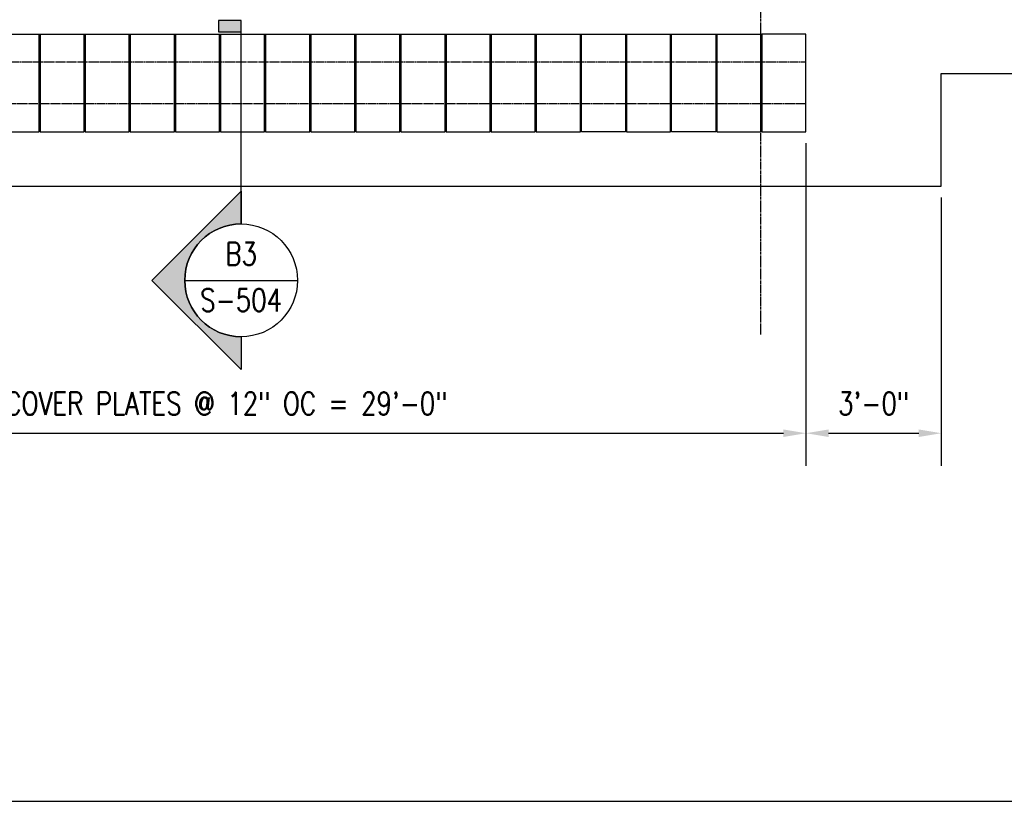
# Model space of a CAD drawing. Header units: inches. Extents: x -169 to 2787, y 589 to 946.
# Tile 38 of 45: x 2165 to 2427, y 604 to 812. Entities that reach past the tile are written whole.
import ezdxf
from ezdxf.enums import TextEntityAlignment as Align

# ---------------------------------------------------------------- set-up
doc = ezdxf.new("R2010")
doc.units = ezdxf.units.IN
doc.header["$MEASUREMENT"] = 0
doc.linetypes.add('CENTER2', pattern=[1.125, 0.75, -0.125, 0.125, -0.125])
doc.linetypes.add('HIDDEN2', pattern=[0.1875, 0.125, -0.0625])
for name, color, linetype in [('A-FLOR', 173, 'Continuous'), ('A-FLOR-HDLN', 10, 'HIDDEN2'), ('G-ANNO-SYMB', 2, 'Continuous'), ('S-ANNO-DIMS', 1, 'Continuous'), ('S-ANNO-SYMB', 2, 'Continuous'), ('S-DOOR-TRNCH', 2, 'Continuous'), ('S-GRID', 1, 'CENTER2')]:
    doc.layers.add(name, color=color, linetype=linetype)
doc.styles.add('Annotative', font='romans.shx', dxfattribs={"width": 0.8, "height": 0.125})
doc.styles.add('Arial', font='romans.shx', dxfattribs={"width": 0.8})
doc.styles.add('ROMANS', font='romans.shx', dxfattribs={"width": 0.8})
doc.dimstyles.new('Annotative', dxfattribs={"dimscale": 0, "dimtxt": 0.125, "dimasz": 0.125, "dimexe": 0.18, "dimexo": 0.0625, "dimgap": 0.09, "dimtad": 1, "dimdec": 3, "dimzin": 3, "dimdsep": 46, "dimlunit": 4, "dimtxsty": 'Annotative', "dimcen": 0.09, "dimclrt": 2, "dimazin": 2, "dimtfac": 1, "dimtdec": 3, "dimtmove": 0, "dimatfit": 0, "dimfxl": 1, "dimtfill": 1, "dimfrac": 2, "dimtolj": 1, "dimtzin": 0, "dimarcsym": 0})

# ---------------------------------------------------------------- blocks, each defined once
blk = doc.blocks.new('TRENCH COVER PLATES_A1_MIDDLE')
at = {"lineweight": -3}
for p, q in [((12, 5.75), (12.25, 5.75)), ((12.25, 5.5), (12, 5.5)), ((24, 5.75), (24.25, 5.75)), ((24.25, 5.5), (24, 5.5)), ((36, 5.75), (36.25, 5.75)), ((36.25, 5.5), (36, 5.5)), ((48, 5.75), (48.25, 5.75)), ((48.25, 5.5), (48, 5.5)), ((60, 5.75), (60.25, 5.75)), ((60.25, 5.5), (60, 5.5)), ((72, 5.75), (72.25, 5.75)), ((72.25, 5.5), (72, 5.5)), ((84, 5.75), (84.25, 5.75)), ((84.25, 5.5), (84, 5.5)), ((96, 5.75), (96.25, 5.75)), ((96.25, 5.5), (96, 5.5)), ((108, 5.75), (108.25, 5.75)), ((108.25, 5.5), (108, 5.5)), ((120, 5.75), (120.25, 5.75)), ((120.25, 5.5), (120, 5.5)), ((132, 5.75), (132.25, 5.75)), ((132.25, 5.5), (132, 5.5)), ((144, 5.75), (144.25, 5.75)), ((144.25, 5.5), (144, 5.5)), ((156, 5.75), (156.25, 5.75)), ((156.25, 5.5), (156, 5.5)), ((168, 5.75), (168.25, 5.75)), ((168.25, 5.5), (168, 5.5)), ((180, 5.75), (180.25, 5.75)), ((180.25, 5.5), (180, 5.5)), ((192, 5.75), (192.25, 5.75)), ((192.25, 5.5), (192, 5.5)), ((204, 5.75), (204.25, 5.75)), ((204.25, 5.5), (204, 5.5)), ((12.25, 2.63), (12, 2.63)), ((24.25, 2.63), (24, 2.63)), ((36.25, 2.63), (36, 2.63)), ((48.25, 2.63), (48, 2.63)), ((60.25, 2.63), (60, 2.63)), ((72.25, 2.63), (72, 2.63)), ((84.25, 2.63), (84, 2.63)), ((96.25, 2.63), (96, 2.63)), ((108.25, 2.63), (108, 2.63)), ((120.25, 2.63), (120, 2.63)), ((132.25, 2.63), (132, 2.63)), ((144.25, 2.63), (144, 2.63)), ((156.25, 2.63), (156, 2.63)), ((168.25, 2.63), (168, 2.63)), ((180.25, 2.63), (180, 2.63)), ((192.25, 2.63), (192, 2.63)), ((204.25, 2.63), (204, 2.63)), ((12, 2.58), (12.25, 2.58)), ((12.25, 1.69), (12, 1.69)), ((12, 1.5), (12.25, 1.5)), ((24, 2.58), (24.25, 2.58)), ((24.25, 1.69), (24, 1.69)), ((24, 1.5), (24.25, 1.5)), ((36, 2.58), (36.25, 2.58)), ((36.25, 1.69), (36, 1.69)), ((36, 1.5), (36.25, 1.5)), ((48, 2.58), (48.25, 2.58)), ((48.25, 1.69), (48, 1.69)), ((48, 1.5), (48.25, 1.5)), ((60, 2.58), (60.25, 2.58)), ((60.25, 1.69), (60, 1.69)), ((60, 1.5), (60.25, 1.5)), ((72, 2.58), (72.25, 2.58)), ((72.25, 1.69), (72, 1.69)), ((72, 1.5), (72.25, 1.5)), ((84, 2.58), (84.25, 2.58)), ((84.25, 1.69), (84, 1.69)), ((84, 1.5), (84.25, 1.5)), ((96, 2.58), (96.25, 2.58)), ((96.25, 1.69), (96, 1.69)), ((96, 1.5), (96.25, 1.5)), ((108, 2.58), (108.25, 2.58)), ((108.25, 1.69), (108, 1.69)), ((108, 1.5), (108.25, 1.5)), ((120, 2.58), (120.25, 2.58)), ((120.25, 1.69), (120, 1.69)), ((120, 1.5), (120.25, 1.5)), ((132, 2.58), (132.25, 2.58)), ((132.25, 1.69), (132, 1.69)), ((132, 1.5), (132.25, 1.5)), ((144, 2.58), (144.25, 2.58)), ((144.25, 1.69), (144, 1.69)), ((144, 1.5), (144.25, 1.5)), ((156, 2.58), (156.25, 2.58)), ((156.25, 1.69), (156, 1.69)), ((156, 1.5), (156.25, 1.5)), ((168, 2.58), (168.25, 2.58)), ((168.25, 1.69), (168, 1.69)), ((168, 1.5), (168.25, 1.5)), ((180, 2.58), (180.25, 2.58)), ((180.25, 1.69), (180, 1.69)), ((180, 1.5), (180.25, 1.5)), ((192, 2.58), (192.25, 2.58)), ((192.25, 1.69), (192, 1.69)), ((192, 1.5), (192.25, 1.5)), ((204, 2.58), (204.25, 2.58)), ((204.25, 1.69), (204, 1.69)), ((204, 1.5), (204.25, 1.5)), ((12, -0.41), (12.25, -0.41)), ((12, -0.69), (12.25, -0.69)), ((12, -1.58), (12.25, -1.58)), ((12, -1.62), (12.25, -1.62)), ((24, -0.41), (24.25, -0.41)), ((24, -0.69), (24.25, -0.69)), ((24, -1.58), (24.25, -1.58)), ((24, -1.62), (24.25, -1.62)), ((36, -0.41), (36.25, -0.41)), ((36, -0.69), (36.25, -0.69)), ((36, -1.58), (36.25, -1.58)), ((36, -1.62), (36.25, -1.62)), ((48, -0.41), (48.25, -0.41)), ((48, -0.69), (48.25, -0.69)), ((48, -1.58), (48.25, -1.58)), ((48, -1.62), (48.25, -1.62)), ((60, -0.41), (60.25, -0.41)), ((60, -0.69), (60.25, -0.69)), ((60, -1.58), (60.25, -1.58)), ((60, -1.62), (60.25, -1.62)), ((72, -0.41), (72.25, -0.41)), ((72, -0.69), (72.25, -0.69)), ((72, -1.58), (72.25, -1.58)), ((72, -1.62), (72.25, -1.62)), ((84, -0.41), (84.25, -0.41)), ((84, -0.69), (84.25, -0.69)), ((84, -1.58), (84.25, -1.58)), ((84, -1.62), (84.25, -1.62)), ((96, -0.41), (96.25, -0.41)), ((96, -0.69), (96.25, -0.69)), ((96, -1.58), (96.25, -1.58)), ((96, -1.62), (96.25, -1.62)), ((108, -0.41), (108.25, -0.41)), ((108, -0.69), (108.25, -0.69)), ((108, -1.58), (108.25, -1.58)), ((108, -1.62), (108.25, -1.62)), ((120, -0.41), (120.25, -0.41)), ((120, -0.69), (120.25, -0.69)), ((120, -1.58), (120.25, -1.58)), ((120, -1.62), (120.25, -1.62)), ((132, -0.41), (132.25, -0.41)), ((132, -0.69), (132.25, -0.69)), ((132, -1.58), (132.25, -1.58)), ((132, -1.62), (132.25, -1.62)), ((144, -0.41), (144.25, -0.41)), ((144, -0.69), (144.25, -0.69)), ((144, -1.58), (144.25, -1.58)), ((144, -1.62), (144.25, -1.62)), ((156, -0.41), (156.25, -0.41)), ((156, -0.69), (156.25, -0.69)), ((156, -1.58), (156.25, -1.58)), ((156, -1.62), (156.25, -1.62)), ((168, -0.41), (168.25, -0.41)), ((168, -0.69), (168.25, -0.69)), ((168, -1.58), (168.25, -1.58)), ((168, -1.62), (168.25, -1.62)), ((180, -0.41), (180.25, -0.41)), ((180, -0.69), (180.25, -0.69)), ((180, -1.58), (180.25, -1.58)), ((180, -1.62), (180.25, -1.62)), ((192, -0.41), (192.25, -0.41)), ((192, -0.69), (192.25, -0.69)), ((192, -1.58), (192.25, -1.58)), ((192, -1.62), (192.25, -1.62)), ((204, -0.41), (204.25, -0.41)), ((204, -0.69), (204.25, -0.69)), ((204, -1.58), (204.25, -1.58)), ((204, -1.62), (204.25, -1.62)), ((12.25, -5.5), (12, -5.5)), ((12.25, -5.75), (12, -5.75)), ((24.25, -5.5), (24, -5.5)), ((24.25, -5.75), (24, -5.75)), ((36.25, -5.5), (36, -5.5)), ((36.25, -5.75), (36, -5.75)), ((48.25, -5.5), (48, -5.5)), ((48.25, -5.75), (48, -5.75)), ((60.25, -5.5), (60, -5.5)), ((60.25, -5.75), (60, -5.75)), ((72.25, -5.5), (72, -5.5)), ((72.25, -5.75), (72, -5.75)), ((84.25, -5.5), (84, -5.5)), ((84.25, -5.75), (84, -5.75)), ((96.25, -5.5), (96, -5.5)), ((96.25, -5.75), (96, -5.75)), ((108.25, -5.5), (108, -5.5)), ((108.25, -5.75), (108, -5.75)), ((120.25, -5.5), (120, -5.5)), ((120.25, -5.75), (120, -5.75)), ((132.25, -5.5), (132, -5.5)), ((132.25, -5.75), (132, -5.75)), ((144.25, -5.5), (144, -5.5)), ((144.25, -5.75), (144, -5.75)), ((156.25, -5.5), (156, -5.5)), ((156.25, -5.75), (156, -5.75)), ((168.25, -5.5), (168, -5.5)), ((168.25, -5.75), (168, -5.75)), ((180.25, -5.5), (180, -5.5)), ((180.25, -5.75), (180, -5.75)), ((192.25, -5.5), (192, -5.5)), ((192.25, -5.75), (192, -5.75)), ((204.25, -5.5), (204, -5.5)), ((204.25, -5.75), (204, -5.75))]:
    blk.add_line(p, q, dxfattribs=at)
for points in [[(24.25, -12.99), (24.25, 13.01), (36, 13.01), (36, -12.99), (24.25, -12.99), (24, -12.99), (12.25, -12.99), (12, -12.99), (12, 13.01), (0.25, 13.01), (0.25, -12.99), (12, -12.99)], [(24, -12.99), (24, 13.01), (12.25, 13.01), (12.25, -12.99)], [(48.25, -12.99), (48.25, 13.01), (60, 13.01), (60, -12.99), (48.25, -12.99), (48, -12.99), (36.25, -12.99), (36, -12.99)], [(48, -12.99), (48, 13.01), (36.25, 13.01), (36.25, -12.99)], [(216, -12.99), (204.25, -12.99), (204, -12.99), (192.25, -12.99), (192, -12.99), (180.25, -12.99), (180, -12.99), (168.25, -12.99), (168, -12.99), (156.25, -12.99), (156, -12.99), (144.25, -12.99), (144, -12.99), (132.25, -12.99), (132, -12.99), (120.25, -12.99), (120, -12.99), (108.25, -12.99), (108, -12.99), (96.25, -12.99), (96, -12.99), (84.25, -12.99), (84, -12.99), (72.25, -12.99), (72, -12.99), (60.25, -12.99), (60, -12.99)], [(72, -12.99), (72, 13.01), (60.25, 13.01), (60.25, -12.99)], [(84, -12.99), (84, 13.01), (72.25, 13.01), (72.25, -12.99)], [(96, -12.99), (96, 13.01), (84.25, 13.01), (84.25, -12.99)], [(108, -12.99), (108, 13.01), (96.25, 13.01), (96.25, -12.99)], [(120, -12.99), (120, 13.01), (108.25, 13.01), (108.25, -12.99)], [(132, -12.99), (132, 13.01), (120.25, 13.01), (120.25, -12.99)], [(144, -12.99), (144, 13.01), (132.25, 13.01), (132.25, -12.99)], [(156, -12.99), (156, 13.01), (144.25, 13.01), (144.25, -12.99)], [(168, -12.99), (168, 13.01), (156.25, 13.01), (156.25, -12.99)], [(180, -12.99), (180, 13.01), (168.25, 13.01), (168.25, -12.99)], [(192, -12.99), (192, 13.01), (180.25, 13.01), (180.25, -12.99)], [(204, -12.99), (204, 13.01), (192.25, 13.01), (192.25, -12.99)], [(216, -12.99), (216, 13.01), (204.25, 13.01), (204.25, -12.99)]]:
    blk.add_lwpolyline(points, dxfattribs=at)
blk = doc.blocks.new('*U20')
at = {"linetype": 'Continuous', "lineweight": -3}
blk.add_line((1.125, 0.625), (29.5, 0.625), dxfattribs=at)
at = {"lineweight": -3, "style": 'Arial'}
blk.add_attdef('DRAWING_AREA_TITLE', text='', height=0.1875, dxfattribs=at).set_placement((1.3743, 0.6339), align=Align.BOTTOM_LEFT)
blk.add_attdef('X#', text='', height=0.1875, dxfattribs=at).set_placement((0.8125, 0.625), align=Align.MIDDLE_CENTER)
blk.add_attdef('SCALE:', text='', height=0.0938, dxfattribs=at).set_placement((1.3743, 0.5606), align=Align.TOP_LEFT)
blk = doc.blocks.new('*D41')
at = {"layer": 'Defpoints', "color": 0, "transparency": 16777216}
for p in [(2026.53, 781.7), (2374.53, 781.7), (2374.53, 701.54)]:
    blk.add_point(p, dxfattribs=at)
at = {"layer": 'S-ANNO-DIMS', "color": 0, "lineweight": -2, "transparency": 16777216}
blk.add_line((2032.53, 701.54), (2368.53, 701.54), dxfattribs=at)
at = {"layer": 'S-ANNO-DIMS', "color": 0, "transparency": 16777216}
for points in [[(2032.53, 702.54), (2032.53, 700.54), (2026.53, 701.54)], [(2368.53, 702.54), (2368.53, 700.54), (2374.53, 701.54)]]:
    blk.add_solid(points, dxfattribs=at)
at = {"layer": 'S-ANNO-DIMS', "color": 2, "lineweight": -3, "transparency": 16777216, "insert": (2200.53, 709.44), "char_height": 6, "width": 221.1938, "attachment_point": 5, "style": 'Annotative'}
blk.add_mtext('\\A1;29 TRENCH COVER PLATES @ 12" OC = 29\'-0"', dxfattribs=at)
blk = doc.blocks.new('*D42')
at = {"layer": 'Defpoints', "color": 0, "transparency": 16777216}
for p in [(2374.53, 781.7), (2410.53, 767.21), (2410.53, 701.54)]:
    blk.add_point(p, dxfattribs=at)
at = {"layer": 'S-ANNO-DIMS', "color": 0, "lineweight": -2, "transparency": 16777216}
for p, q in [((2374.53, 778.7), (2374.53, 692.9)), ((2410.53, 764.21), (2410.53, 692.9)), ((2380.53, 701.54), (2404.53, 701.54))]:
    blk.add_line(p, q, dxfattribs=at)
at = {"layer": 'S-ANNO-DIMS', "color": 0, "transparency": 16777216}
for points in [[(2380.53, 702.54), (2380.53, 700.54), (2374.53, 701.54)], [(2404.53, 702.54), (2404.53, 700.54), (2410.53, 701.54)]]:
    blk.add_solid(points, dxfattribs=at)
at = {"layer": 'S-ANNO-DIMS', "color": 2, "lineweight": -3, "transparency": 16777216, "insert": (2392.53, 709.44), "char_height": 6, "width": 24.6557, "attachment_point": 5, "style": 'Annotative'}
blk.add_mtext('\\A1;3\'-0"', dxfattribs=at)
blk = doc.blocks.new('*U62')
at = {"lineweight": -3}
blk.add_hatch(color=256, dxfattribs=at).paths.add_polyline_path([(0, 1.5881), (0, 1.6506), (-0.125, 1.6506), (-0.125, 1.5881)])
h = blk.add_hatch(color=256, dxfattribs=at)
edge = h.paths.add_edge_path()
edge.add_line((0, -0.1021), (0, -0.2843))
edge.add_line((0, -0.2843), (-0.4947, 0.2104))
edge.add_line((-0.4947, 0.2104), (0, 0.7051))
edge.add_line((0, 0.7051), (0, 0.5229))
edge.add_arc((0, 0.2104), 0.3125, 90, 270)
at = {"linetype": 'Continuous', "lineweight": -3}
blk.add_line((0, 0.5229), (0, 1.6506), dxfattribs=at)
at = {"lineweight": -3}
for p, q in [((0, 0.7051), (-0.4947, 0.2104)), ((-0.4947, 0.2104), (0, -0.2843)), ((-0.3125, 0.2104), (0.3125, 0.2104))]:
    blk.add_line(p, q, dxfattribs=at)
at = {"lineweight": -3, "flags": 128}
blk.add_lwpolyline([(0, 1.5881), (0, 1.6506), (-0.125, 1.6506), (-0.125, 1.5881), (0, 1.5881)], close=True, dxfattribs=at)
blk.add_lwpolyline([(0, -0.1021), (0, -0.2843), (-0.4947, 0.2104), (0, 0.7051), (0, 0.5229, 1), (0, -0.1021)], format="xyb", close=True, dxfattribs=at)
blk.add_lwpolyline([(-0.0156, -0.1021), (-0.0156, -0.1021)], dxfattribs=at)
blk.add_lwpolyline([(-0.0156, -0.1021), (-0.0156, -0.1021)], dxfattribs=at)
at = {"lineweight": -3}
blk.add_circle((0, 0.2104), 0.3125, dxfattribs=at)
at = {"linetype": 'Continuous', "lineweight": -3, "style": 'ROMANS', "width": 0.8}
blk.add_attdef('X#', text='', height=0.125, dxfattribs=at).set_placement((0, 0.2573), align=Align.BOTTOM_CENTER)
blk.add_attdef('X-###', text='', height=0.125, dxfattribs=at).set_placement((0, 0.1635), align=Align.TOP_CENTER)

msp = doc.modelspace()

# ---------------------------------------------------------------- linework, layer by layer
at = {"layer": 'A-FLOR', "lineweight": -3}
msp.add_lwpolyline([(1385.5328, 737.2059), (1652.5328, 737.2059), (1652.5328, 767.2059), (2410.5328, 767.2059), (2410.5328, 797.2059), (2782.9941, 797.2059)], dxfattribs=at)
at = {"layer": 'A-FLOR-HDLN', "lineweight": -3}
for p, q in [((2374.515, 800.2059), (1628.5328, 800.2059)), ((1628.5328, 789.2059), (2374.515, 789.2059))]:
    msp.add_line(p, q, dxfattribs=at)
at = {"layer": 'S-GRID', "lineweight": -3}
msp.add_line((2362.5328, 727.749), (2362.5328, 904.1514), dxfattribs=at)

# ---------------------------------------------------------------- block references
at = {"layer": 'G-ANNO-SYMB', "lineweight": -3}
ref = msp.add_blockref('*U62', (2224.2803, 732.0845), dxfattribs=dict(at, xscale=48, yscale=48, zscale=48))
ref.add_attrib('X-###', 'S-504', dxfattribs={"layer": 'S-ANNO-SYMB', "color": 1, "linetype": 'Continuous', "lineweight": -2, "height": 6, "style": 'ROMANS', "width": 0.8}).set_placement((2224.2803, 739.9337), align=Align.TOP_CENTER)
ref.add_attrib('X#', 'B3', dxfattribs={"layer": 'S-ANNO-SYMB', "color": 1, "linetype": 'Continuous', "lineweight": -2, "height": 6, "style": 'ROMANS', "width": 0.8}).set_placement((2224.2803, 744.4337), align=Align.BOTTOM_CENTER)
at = {"layer": 'S-ANNO-SYMB', "lineweight": -3, "xscale": 48, "yscale": 48, "zscale": 48}
msp.add_blockref('*U20', (1365.3442, 573.6488), dxfattribs=at)
at = {"layer": 'S-DOOR-TRNCH', "lineweight": -3, "rotation": 180}
msp.add_blockref('TRENCH COVER PLATES_A1_MIDDLE', (2374.7828, 794.7059), dxfattribs=at)

# ---------------------------------------------------------------- dimensions: what is measured, and where the dimension line sits
at = {"layer": 'S-ANNO-DIMS', "lineweight": -3}
dim = msp.add_linear_dim(base=(2374.5328, 701.5448), p1=(2026.5328, 781.6991), p2=(2374.5328, 781.6991), text='29 TRENCH COVER PLATES @ 12" OC = <>', dimstyle='Annotative', override={"dimpost": '\\X', "dimse1": 1, "dimse2": 1, "dimtfill": 0}, dxfattribs=at)
dim.commit()
dim.dimension.update_dxf_attribs({"geometry": '*D41', "text_midpoint": (2200.5328, 709.4362)})
dim = msp.add_linear_dim(base=(2410.5328, 701.5448), p1=(2374.5328, 781.6991), p2=(2410.5328, 767.2059), dimstyle='Annotative', override={"dimpost": '\\X', "dimtfill": 0}, dxfattribs=at)
dim.commit()
dim.dimension.update_dxf_attribs({"geometry": '*D42', "text_midpoint": (2392.5328, 709.4362)})

doc.saveas('drawing.dxf')
